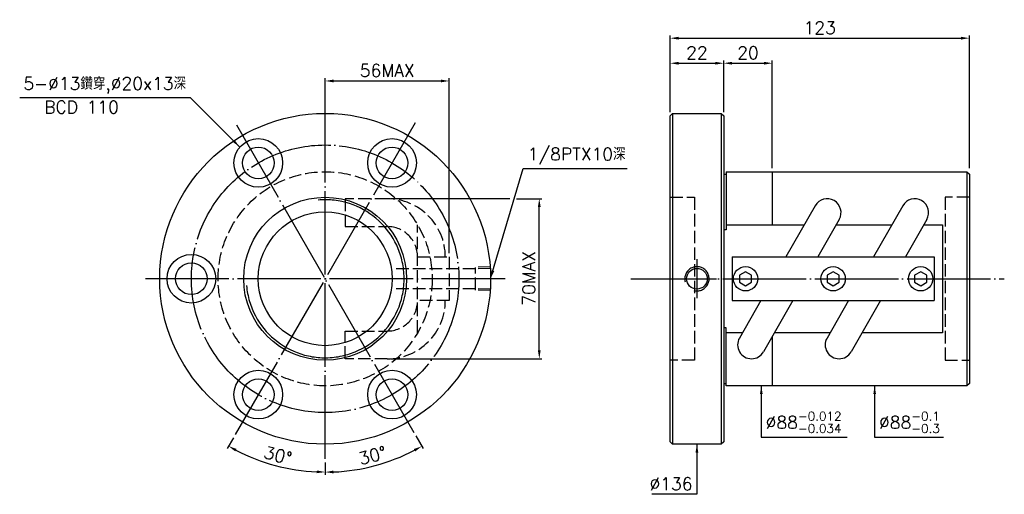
# Model space of a CAD drawing. Header units: millimetres. Extents: x -167 to 237, y 111 to 306.
import ezdxf
from ezdxf.enums import TextEntityAlignment as Align

# ---------------------------------------------------------------- set-up
doc = ezdxf.new("R2010")
doc.units = ezdxf.units.MM
doc.header["$LTSCALE"] = 1.716456
for name, pattern in [('CENTER', [22, 20, -1, 0, -1]), ('DASHED', [4, 3, -1]), ('THIN', [200000, 200000, 0])]:
    doc.linetypes.add(name, pattern=pattern)
for name, color, linetype in [('NT', 7, 'Continuous'), ('NT-DIM', 2, 'Continuous'), ('SH', 7, 'Continuous'), ('SH-DIM', 2, 'Continuous')]:
    doc.layers.add(name, color=color, linetype=linetype)
doc.styles.get("Standard").update_dxf_attribs({"font": 'simplex.shx', "bigfont": 'chineset.shx'})
doc.dimstyles.new('ISO-25', dxfattribs={"dimscale": 1.716456, "dimtxt": 3, "dimasz": 2, "dimexe": 0.646, "dimexo": 0.862, "dimgap": 1, "dimtad": 1, "dimdec": 3, "dimdsep": 46, "dimtxsty": 'Standard', "dimcen": 1.5, "dimclrd": 256, "dimclre": 256, "dimclrt": 256, "dimazin": 2, "dimtfac": 1, "dimtdec": 3, "dimtmove": 0, "dimatfit": 3, "dimfxl": 0, "dimtolj": 1, "dimlwd": -1, "dimlwe": -1, "dimarcsym": 0})

# ---------------------------------------------------------------- blocks, each defined once
blk = doc.blocks.new('*D12')
at = {"layer": 'Defpoints', "color": 0}
for p in [(223, 298.9), (100, 267), (223, 244)]:
    blk.add_point(p, dxfattribs=at)
at = {"layer": 'NT-DIM'}
for p, q in [((100, 268.48), (100, 300.01)), ((223, 245.48), (223, 300.01)), ((103.43, 298.9), (219.57, 298.9))]:
    blk.add_line(p, q, dxfattribs=at)
for points in [[(103.43, 299.47), (103.43, 298.32), (100, 298.9)], [(219.57, 299.47), (219.57, 298.32), (223, 298.9)]]:
    blk.add_solid(points, dxfattribs=at)
at = {"layer": 'NT-DIM', "insert": (161.5, 303.19), "char_height": 5.149, "attachment_point": 5}
blk.add_mtext('\\A1;123', dxfattribs=at)
blk = doc.blocks.new('*D13')
at = {"layer": 'Defpoints', "color": 0}
for p in [(122, 288.6), (100, 268), (122, 268)]:
    blk.add_point(p, dxfattribs=at)
at = {"layer": 'NT-DIM'}
for p, q in [((100, 269.48), (100, 289.71)), ((103.43, 288.6), (118.57, 288.6)), ((122, 269.48), (122, 289.71))]:
    blk.add_line(p, q, dxfattribs=at)
for points in [[(103.43, 289.17), (103.43, 288.03), (100, 288.6)], [(118.57, 289.17), (118.57, 288.03), (122, 288.6)]]:
    blk.add_solid(points, dxfattribs=at)
at = {"layer": 'NT-DIM', "insert": (111, 292.89), "char_height": 5.149, "attachment_point": 5}
blk.add_mtext('\\A1;22', dxfattribs=at)
blk = doc.blocks.new('*D15')
at = {"layer": 'Defpoints', "color": 0}
for p in [(9.17, 281.3), (-41.83, 271), (9.17, 209)]:
    blk.add_point(p, dxfattribs=at)
at = {"layer": 'NT-DIM'}
for p, q in [((-41.83, 272.48), (-41.83, 282.41)), ((-38.4, 281.3), (5.73, 281.3)), ((9.17, 210.48), (9.17, 282.41))]:
    blk.add_line(p, q, dxfattribs=at)
for points in [[(-38.4, 281.87), (-38.4, 280.73), (-41.83, 281.3)], [(5.73, 281.87), (5.73, 280.73), (9.17, 281.3)]]:
    blk.add_solid(points, dxfattribs=at)
at = {"layer": 'NT-DIM', "insert": (-16.33, 285.59), "char_height": 5.149, "attachment_point": 5}
blk.add_mtext('\\A1;56MAX', dxfattribs=at)
blk = doc.blocks.new('*D16')
at = {"layer": 'Defpoints', "color": 0}
for p in [(-16.31, 232.88), (46.2, 232.88), (-16.31, 167.12)]:
    blk.add_point(p, dxfattribs=at)
at = {"layer": 'NT-DIM'}
for p, q in [((46.2, 170.55), (46.2, 229.45)), ((-14.83, 167.12), (47.31, 167.12))]:
    blk.add_line(p, q, dxfattribs=at)
for points in [[(45.62, 229.45), (46.77, 229.45), (46.2, 232.88)], [(45.62, 170.55), (46.77, 170.55), (46.2, 167.12)]]:
    blk.add_solid(points, dxfattribs=at)
at = {"layer": 'NT-DIM', "insert": (41.91, 200.22), "char_height": 5.149, "attachment_point": 5, "rotation": 90}
blk.add_mtext('\\A1;70MAX', dxfattribs=at)
blk = doc.blocks.new('*D34')
at = {"layer": 'Defpoints', "color": 0}
for p in [(-41.83, 274), (-4.83, 264.09), (-78.83, 135.91), (-41.83, 126), (-69, 125.35)]:
    blk.add_point(p, dxfattribs=at)
at = {"layer": 'NT-DIM'}
for p, q in [((-79.57, 134.63), (-82.1, 130.25)), ((-41.83, 124.52), (-41.83, 119.46))]:
    blk.add_line(p, q, dxfattribs=at)
blk.add_arc((-41.83, 200), 79.44, 242.4763, 267.5237, dxfattribs=at)
for points in [[(-78.82, 129.05), (-78.27, 130.06), (-81.55, 131.21)], [(-45.25, 121.21), (-45.28, 120.07), (-41.83, 120.56)]]:
    blk.add_solid(points, dxfattribs=at)
at = {"layer": 'NT-DIM', "insert": (-61.28, 127.42), "char_height": 5.149, "attachment_point": 5, "rotation": 345}
blk.add_mtext('\\A1;30°', dxfattribs=at)
blk = doc.blocks.new('*D35')
at = {"layer": 'Defpoints', "color": 0}
for p in [(-41.83, 274), (-78.33, 263.22), (-5.33, 136.78), (-41.83, 126), (-28.03, 121.72)]:
    blk.add_point(p, dxfattribs=at)
at = {"layer": 'NT-DIM'}
for p, q in [((-4.59, 135.5), (-1.53, 130.2)), ((-41.83, 124.52), (-41.83, 119.4))]:
    blk.add_line(p, q, dxfattribs=at)
blk.add_arc((-41.83, 200), 79.49, 272.4746, 297.5254, dxfattribs=at)
for points in [[(-5.37, 130.01), (-4.82, 129.01), (-2.09, 131.16)], [(-38.39, 120.01), (-38.41, 121.16), (-41.83, 120.51)]]:
    blk.add_solid(points, dxfattribs=at)
at = {"layer": 'NT-DIM', "insert": (-22.37, 127.36), "char_height": 5.149, "attachment_point": 5, "rotation": 15}
blk.add_mtext('\\A1;30°', dxfattribs=at)
blk = doc.blocks.new('*D36')
at = {"layer": 'Defpoints', "color": 0}
for p in [(142, 288.6), (122, 267), (142, 244)]:
    blk.add_point(p, dxfattribs=at)
at = {"layer": 'SH-DIM'}
for p, q in [((122, 268.48), (122, 289.71)), ((125.43, 288.6), (138.57, 288.6)), ((142, 245.48), (142, 289.71))]:
    blk.add_line(p, q, dxfattribs=at)
for points in [[(125.43, 289.17), (125.43, 288.03), (122, 288.6)], [(138.57, 289.17), (138.57, 288.03), (142, 288.6)]]:
    blk.add_solid(points, dxfattribs=at)
at = {"layer": 'SH-DIM', "insert": (132, 292.89), "char_height": 5.149, "attachment_point": 5}
blk.add_mtext('\\A1;20', dxfattribs=at)

msp = doc.modelspace()

# ---------------------------------------------------------------- linework, layer by layer
at = {"layer": 'NT', "color": 3, "linetype": 'CENTER'}
for p, q in [((-41.8321, 126), (-41.8321, 274)), ((-4.8321, 264.0859), (-78.8321, 135.9141)), ((-78.3321, 263.2199), (-5.3321, 136.7801)), ((32.1679, 200), (-115.8321, 200))]:
    msp.add_line(p, q, dxfattribs=at)
at = {"layer": 'NT', "color": 7, "linetype": 'Continuous'}
for p, q in [((100, 267), (101, 268)), ((101, 268), (121, 268)), ((101, 268), (101, 132)), ((121, 268), (122, 267)), ((121, 268), (121, 132)), ((100, 133), (100, 267)), ((122, 267), (122, 133)), ((122, 243), (123, 243)), ((123, 244), (123, 220.1246)), ((123, 244), (222, 244)), ((142, 244), (142, 222.1811)), ((222, 244), (222, 156)), ((222, 244), (223, 243)), ((223, 243), (223, 157)), ((159.6133, 230.0119), (147.5844, 209)), ((195.6133, 230.0119), (183.5844, 209)), ((169.5067, 224.3481), (160.7203, 209)), ((205.5067, 224.3481), (196.7203, 209)), ((123, 220.1246), (122, 220.1246)), ((125.5, 209), (208.5, 209)), ((125.5, 209), (125.5, 191)), ((208.5, 209), (208.5, 191)), ((125.5, 191), (208.5, 191)), ((137.2797, 191), (128.4933, 175.6519)), ((150.4156, 191), (138.3867, 169.9881)), ((173.2797, 191), (164.4933, 175.6519)), ((186.4156, 191), (174.3867, 169.9881)), ((123, 179.8754), (122, 179.8754)), ((123, 156), (123, 179.8754)), ((142, 176.2997), (142, 156)), ((122, 157), (123, 157)), ((222, 156), (123, 156)), ((223, 157), (222, 156)), ((101, 132), (100, 133)), ((121, 132), (101, 132)), ((122, 133), (121, 132))]:
    msp.add_line(p, q, dxfattribs=at)
at = {"layer": 'NT', "color": 1, "linetype": 'DASHED'}
for p, q in [((100, 233.5), (110, 233.5)), ((110, 233.5), (110, 166.5)), ((223, 233.5), (213, 233.5)), ((213, 233.5), (213, 166.5)), ((-3.8321, 177.8189), (-3.8321, 222.1811)), ((-3.8321, 209), (9.1679, 209)), ((9.1679, 209), (9.1679, 191)), ((9.1679, 191), (-3.8321, 191)), ((110, 166.5), (100, 166.5)), ((213, 166.5), (223, 166.5))]:
    msp.add_line(p, q, dxfattribs=at)
for points in [[(-16.31, 232.8778), (-33.5904, 232.8778), (-33.5904, 221.4778), (-16.31, 221.4778)], [(-16.31, 167.1222), (-33.5904, 167.1222), (-33.5904, 178.5222), (-16.31, 178.5222)]]:
    msp.add_lwpolyline(points, dxfattribs=at)
at = {"layer": 'NT', "color": 7, "linetype": 'Continuous'}
for points in [[(123, 222.1811), (155.1303, 222.1811)], [(168.2662, 222.1811), (191.1303, 222.1811)], [(204.2662, 222.1811), (212, 222.1811), (212, 177.8189), (178.8697, 177.8189)], [(129.7338, 177.8189), (123, 177.8189)], [(165.7338, 177.8189), (142.8697, 177.8189)]]:
    msp.add_lwpolyline(points, dxfattribs=at)
for points in [[(131, 202.8868), (128.5, 201.4434), (128.5, 198.5566), (131, 197.1132), (133.5, 198.5566), (133.5, 201.4434)], [(167, 202.8868), (164.5, 201.4434), (164.5, 198.5566), (167, 197.1132), (169.5, 198.5566), (169.5, 201.4434)], [(203, 202.8868), (200.5, 201.4434), (200.5, 198.5566), (203, 197.1132), (205.5, 198.5566), (205.5, 201.4434)]]:
    msp.add_lwpolyline(points, close=True, dxfattribs=at)
for centre, radius in [((-41.8321, 200), 68), ((-69.3321, 247.6314), 10), ((-14.3321, 247.6314), 10), ((-69.3321, 247.6314), 6.5), ((-14.3321, 247.6314), 6.5), ((-41.8321, 200), 33.5), ((-41.8321, 200), 27.5), ((-96.8321, 200), 10), ((-96.8321, 200), 6.5), ((131, 200), 5), ((167, 200), 5), ((203, 200), 5), ((-69.3321, 152.3686), 10), ((-14.3321, 152.3686), 10), ((-69.3321, 152.3686), 6.5), ((-14.3321, 152.3686), 6.5)]:
    msp.add_circle(centre, radius, dxfattribs=at)
at = {"layer": 'NT', "color": 3, "linetype": 'CENTER'}
msp.add_circle((-41.8321, 200), 55, dxfattribs=at)
at = {"layer": 'NT', "color": 1, "linetype": 'DASHED'}
msp.add_circle((-41.8321, 200), 44, dxfattribs=at)
at = {"layer": 'NT', "color": 5, "linetype": 'THIN'}
msp.add_arc((-41.8321, 200), 32.456, 185, 95, dxfattribs=at)
at = {"layer": 'NT', "color": 1, "linetype": 'DASHED'}
for centre, radius, start, end in [((-16.31, 209), 23.8778, 0, 90), ((-16.31, 209), 12.4778, 0, 90), ((-16.31, 191), 23.8778, 270, 0), ((-16.31, 191), 12.4778, 270, 0)]:
    msp.add_arc(centre, radius, start, end, dxfattribs=at)
at = {"layer": 'NT', "color": 7, "linetype": 'Continuous'}
for centre, start, end in [((164.56, 227.18), 330.209736, 150.209736), ((200.56, 227.18), 330.209736, 150.209736), ((133.44, 172.82), 150.209736, 330.209736), ((169.44, 172.82), 150.209736, 330.209736)]:
    msp.add_arc(centre, 5.7, start, end, dxfattribs=at)
at = {"layer": 'NT-DIM'}
for p, q in [((34.1221, 232.878), (-14.8306, 232.878)), ((36.8956, 232.878), (47.3059, 232.878))]:
    msp.add_line(p, q, dxfattribs=at)
at = {"layer": 'SH', "color": 3, "linetype": 'CENTER'}
for p, q in [((111, 208), (111, 192)), ((83.7916, 200), (237.3731, 200)), ((103, 200), (119, 200))]:
    msp.add_line(p, q, dxfattribs=at)
at = {"layer": 'SH', "color": 1, "linetype": 'DASHED'}
for p, q in [((19.9709, 204.0893), (-14.3291, 204.0893)), ((26.1679, 204.864), (19.9709, 204.6703)), ((19.9709, 195.3297), (19.9709, 204.6703)), ((26.1679, 204.283), (19.9709, 204.0893)), ((19.9709, 195.9107), (-14.3291, 195.9107)), ((26.1679, 195.717), (19.9709, 195.9107)), ((26.1679, 195.136), (19.9709, 195.3297))]:
    msp.add_line(p, q, dxfattribs=at)
at = {"layer": 'SH', "color": 7, "linetype": 'Continuous'}
msp.add_circle((111, 200), 4.25, dxfattribs=at)
at = {"layer": 'SH', "color": 5, "linetype": 'THIN'}
msp.add_arc((111, 200), 5, 255, 195, dxfattribs=at)

# ---------------------------------------------------------------- texts
at = {"layer": 'NT-DIM'}
msp.add_text('BCD 110', height=5.14937, dxfattribs=at).set_placement((-141.9841, 273.1534), align=Align.TOP_CENTER)
for s, insert, char_height, attachment_point in [('5-%%C13鑽穿,%%C20x13深', (-99.0006, 276.1125), 5.149367, 9), ('\\A1;1/8PTX10深', (41.408, 246.9902), 5.149367, 7), ('\\A1;%%C88{\\H0.7x;\\S-0.012^ -0.034;}', (139.2833, 136.6489), 5.149367, 7), ('\\A1;%%C88{\\H0.7x;\\S-0.1^ -0.3;}', (185.8879, 136.6489), 5.149367, 7), ('\\A1;%%c136', (109.1835, 113.119), 5.14937, 9)]:
    msp.add_mtext(s, dxfattribs=dict(at, insert=insert, char_height=char_height, attachment_point=attachment_point))

# ---------------------------------------------------------------- dimensions: what is measured, and where the dimension line sits
for base, p1, p2, picture, middle in [((223, 298.8962), (100, 267), (223, 244), '*D12', (161.5, 303.1873)), ((122, 288.5975), (100, 268), (122, 268), '*D13', (111, 292.8886))]:
    dim = msp.add_linear_dim(base=base, p1=p1, p2=p2, dimstyle='ISO-25', dxfattribs=at)
    dim.commit()
    dim.dimension.update_dxf_attribs({"geometry": picture, "text_midpoint": middle})
dim = msp.add_linear_dim(base=(9.1679, 281.2987), p1=(-41.8321, 271), p2=(9.1679, 209), text='56MAX', dimstyle='ISO-25', dxfattribs=at)
dim.commit()
dim.dimension.update_dxf_attribs({"geometry": '*D15', "text_midpoint": (-16.3321, 285.5899)})
for base, line1, line2, picture, middle in [((-69.0009, 125.3545), ((-41.8321, 126), (-41.8321, 274)), ((-4.8321, 264.0859), (-78.8321, 135.9141)), '*D34', (-61.2811, 127.4156)), ((-28.0288, 121.7172), ((-78.3321, 263.2199), (-5.3321, 136.7801)), ((-41.8321, 126), (-41.8321, 274)), '*D35', (-22.3691, 127.363))]:
    dim = msp.add_angular_dim_2l(base=base, line1=line1, line2=line2, dimstyle='ISO-25', dxfattribs=at)
    dim.commit()
    dim.dimension.update_dxf_attribs({"geometry": picture, "text_midpoint": middle})
dim = msp.add_linear_dim(base=(46.197, 232.878), p1=(-16.3101, 167.122), p2=(-16.3101, 232.878), angle=90, text='70MAX', dimstyle='ISO-25', override={"dimse2": 1}, dxfattribs=at)
dim.commit()
dim.dimension.update_dxf_attribs({"geometry": '*D16', "text_midpoint": (46.197, 200.2199), "dimtype": 160})
at = {"layer": 'SH-DIM'}
dim = msp.add_linear_dim(base=(142, 288.5975), p1=(122, 267), p2=(142, 244), dimstyle='ISO-25', dxfattribs=at)
dim.commit()
dim.dimension.update_dxf_attribs({"geometry": '*D36', "text_midpoint": (132, 292.8886)})

# ---------------------------------------------------------------- leaders
at = {"layer": 'NT-DIM', "annotation_type": 0, "has_hookline": 1}
for points, hookline_direction, text_width in [([(-77.0687, 254.2806), (-97.1841, 274.3961), (-97.2841, 274.3961)], 1, 68.413), ([(26.1678, 200.07), (39.5916, 245.2714), (39.6915, 245.2737)], 0, 40.9497), ([(137.4669, 156), (137.4669, 134.9324), (137.5669, 134.9324)], 0, 33.5199), ([(184.0714, 156), (184.0714, 134.9324), (184.1714, 134.9324)], 0, 26.4825), ([(111, 132), (111, 111.4025), (110.9, 111.4025)], 1, 16.6741)]:
    msp.add_leader(points, dimstyle='ISO-25', dxfattribs=dict(at, hookline_direction=hookline_direction, text_width=text_width))

doc.saveas('drawing.dxf')
